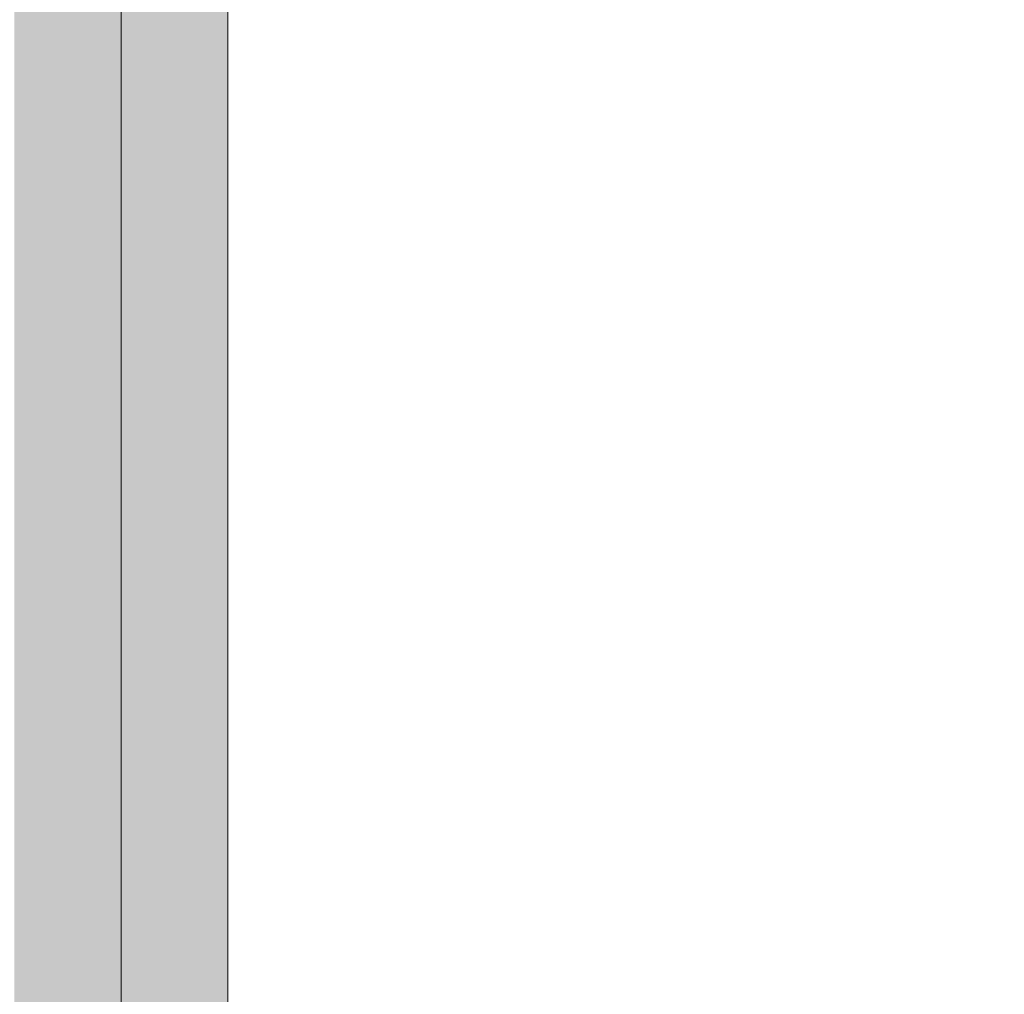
# Model space of a CAD drawing. Header units: metres. Extents: x -0.29 to 8.94, y -1.97 to 1.73.
# Tile 10 of 44: x 0.04 to 0.16, y -0.48 to -0.37. Entities that reach past the tile are written whole.
import ezdxf

# ---------------------------------------------------------------- set-up
doc = ezdxf.new("R2010")
doc.units = ezdxf.units.M
doc.header["$MEASUREMENT"] = 0
for name, color, linetype in [('152 - Bemaßung_ Beschriftung.Ausbau', 7, 'Continuous'), ('Neubau_301 - Elemente.Linie', 7, 'Continuous'), ('Neubau_606 - Struktur.Wand Innen Ausbau', 7, 'Continuous')]:
    doc.layers.add(name, color=color, linetype=linetype)
doc.styles.add('ERSTELLTER_STIL_1', font='txt')
doc.dimstyles.new('ERSTELLTER_STIL__2', dxfattribs={"dimtxt": 0.02, "dimasz": 0.01064, "dimexe": 0.18, "dimexo": 0.0625, "dimgap": 0, "dimtad": 1, "dimzin": 0, "dimdsep": 46, "dimtxsty": 'ERSTELLTER_STIL_1', "dimblk": 'ARROWHEAD_2', "dimblk1": 'ARROWHEAD_2', "dimblk2": 'ARROWHEAD_2', "dimcen": 0.09, "dimse1": 1, "dimse2": 1, "dimclrd": 7, "dimclre": 7, "dimclrt": 7, "dimazin": 0, "dimtfac": 1, "dimtdec": 4, "dimtmove": 0, "dimatfit": 3, "dimfxl": 1, "dimtolj": 1, "dimtzin": 0, "dimarcsym": 0})
pattern_1 = [(45, (0, 0), (-0.003535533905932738, 0.003535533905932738), [0, -0.005000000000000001])]

# ---------------------------------------------------------------- blocks, each defined once
blk = doc.blocks.new('*D6')
at = {"layer": '152 - Bemaßung_ Beschriftung.Ausbau', "color": 7, "linetype": 'Continuous', "lineweight": 5}
for p, q in [((0.2950716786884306, -0.3026530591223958), (0.3090716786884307, -0.3107359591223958)), ((0.3125716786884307, -0.3066945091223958), (0.2915716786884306, -0.3066945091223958)), ((0.3020716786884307, -1.051694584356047), (0.3020716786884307, -0.3066945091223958)), ((0.2950716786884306, -1.047653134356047), (0.3090716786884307, -1.055736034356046)), ((0.3125716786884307, -1.051694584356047), (0.2915716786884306, -1.051694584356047)), ((0.3020716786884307, -1.058540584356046), (0.3020716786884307, -1.051694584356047))]:
    blk.add_line(p, q, dxfattribs=at)
at = {"layer": '152 - Bemaßung_ Beschriftung.Ausbau', "color": 7, "lineweight": 5, "insert": (0.2982887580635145, -0.6993801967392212), "char_height": 0.02, "attachment_point": 7, "rotation": 90, "style": 'ERSTELLTER_STIL_1'}
blk.add_mtext('\\A1;{\\pql;\\fArial|b0|i0|c0|p38;74\\fArial|b0|i0|c0|p38;\\A1{\\H.66x;\\S5^  ;}}', dxfattribs=at)
blk = doc.blocks.new('ARROWHEAD_2')
at = {"color": 0, "linetype": 'Continuous', "lineweight": 0}
for p, q in [((-0.3781315, -0.655), (0.3781315, 0.655)), ((0, 0), (-1, 0))]:
    blk.add_line(p, q, dxfattribs=at)
blk = doc.blocks.new('*D10')
at = {"layer": '152 - Bemaßung_ Beschriftung.Ausbau', "color": 7, "linetype": 'Continuous', "lineweight": 5}
for p, q in [((0.3765139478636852, 1.028305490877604), (0.3765139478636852, 1.035151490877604)), ((0.3835139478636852, 1.024264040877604), (0.3695139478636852, 1.032346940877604)), ((0.3870139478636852, 1.028305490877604), (0.3660139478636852, 1.028305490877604)), ((0.3765139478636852, -1.051694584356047), (0.3765139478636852, 1.028305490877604)), ((0.3695139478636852, -1.047653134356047), (0.3835139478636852, -1.055736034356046)), ((0.3870139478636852, -1.051694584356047), (0.3660139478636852, -1.051694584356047)), ((0.3765139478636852, -1.058540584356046), (0.3765139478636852, -1.051694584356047))]:
    blk.add_line(p, q, dxfattribs=at)
at = {"layer": '152 - Bemaßung_ Beschriftung.Ausbau', "color": 7, "lineweight": 5, "insert": (0.3725139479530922, -0.03830034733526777), "char_height": 0.02, "attachment_point": 7, "rotation": 90, "style": 'ERSTELLTER_STIL_1'}
blk.add_mtext('\\A1;{\\pql;\\fArial|b0|i0|c0|p38;2,08}', dxfattribs=at)
blk = doc.blocks.new('*D11')
at = {"layer": '152 - Bemaßung_ Beschriftung.Ausbau', "color": 7, "linetype": 'Continuous', "lineweight": 5}
for p, q in [((0.2200716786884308, -0.3346530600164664), (0.2340716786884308, -0.3427359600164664)), ((0.2375716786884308, -0.3386945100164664), (0.2165716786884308, -0.3386945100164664)), ((0.2270716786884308, -1.051694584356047), (0.2270716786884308, -0.3386945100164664)), ((0.2200716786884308, -1.047653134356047), (0.2340716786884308, -1.055736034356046)), ((0.2375716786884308, -1.051694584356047), (0.2165716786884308, -1.051694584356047)), ((0.2270716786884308, -1.058540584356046), (0.2270716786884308, -1.051694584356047))]:
    blk.add_line(p, q, dxfattribs=at)
at = {"layer": '152 - Bemaßung_ Beschriftung.Ausbau', "color": 7, "lineweight": 5, "insert": (0.2232978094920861, -0.7153801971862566), "char_height": 0.02, "attachment_point": 7, "rotation": 90, "style": 'ERSTELLTER_STIL_1'}
blk.add_mtext('\\A1;{\\pql;\\fArial|b0|i0|c0|p38;71\\fArial|b0|i0|c0|p38;\\A1{\\H.66x;\\S3^  ;}}', dxfattribs=at)

msp = doc.modelspace()

# ---------------------------------------------------------------- hatches: boundary and pattern name
at = {"layer": 'Neubau_606 - Struktur.Wand Innen Ausbau', "linetype": 'Continuous', "lineweight": 5}
h = msp.add_hatch(dxfattribs=at)
h.set_pattern_fill('Gips_0001', style=0, pattern_type=2)
h.set_pattern_definition(pattern_1)
h.paths.add_polyline_path([(0.05522878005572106, -0.3066945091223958), (0.05522878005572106, -1.051694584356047), (0.04272877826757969, -1.051694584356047), (0.04272877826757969, -0.3066945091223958)])
h = msp.add_hatch(dxfattribs=at)
h.set_pattern_fill('Gips_0001', style=0, pattern_type=2)
h.set_pattern_definition(pattern_1)
h.paths.add_polyline_path([(0.06772877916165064, -0.3066945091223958), (0.06772877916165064, -1.051694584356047), (0.05522878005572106, -1.051694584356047), (0.05522878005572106, -0.3066945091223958)])

# ---------------------------------------------------------------- linework, layer by layer
at = {"layer": 'Neubau_301 - Elemente.Linie', "color": 1, "linetype": 'Continuous', "lineweight": 5}
for p, q in [((0.05522878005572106, -0.3066945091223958), (0.05522878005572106, -1.051694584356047)), ((0.06772877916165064, -0.3066945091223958), (0.06772877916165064, -1.051694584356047))]:
    msp.add_line(p, q, dxfattribs=at)

# ---------------------------------------------------------------- dimensions: what is measured, and where the dimension line sits
at = {"layer": '152 - Bemaßung_ Beschriftung.Ausbau', "color": 7, "linetype": 'Continuous', "lineweight": 5}
for base, p2, picture, middle in [((0.3765139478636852, 1.028305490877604), (-0.1672632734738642, 1.028305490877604), '*D10', (0.3625139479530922, -0.01232384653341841)), ((0.3020716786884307, -0.3066945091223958), (0.06772877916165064, -0.3066945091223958), '*D6', (0.2880716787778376, -0.6571212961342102)), ((0.2270716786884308, -0.3386945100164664), (0.06772877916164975, -0.3386945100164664), '*D11', (0.2130716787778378, -0.6731212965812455))]:
    dim = msp.add_linear_dim(base=base, p1=(-0.08227122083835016, -1.051694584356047), p2=p2, angle=90, dimstyle='ERSTELLTER_STIL__2', dxfattribs=at)
    dim.commit()
    dim.dimension.update_dxf_attribs({"geometry": picture, "text_midpoint": middle, "dimtype": 160, "text_rotation": 90})

doc.saveas('drawing.dxf')
